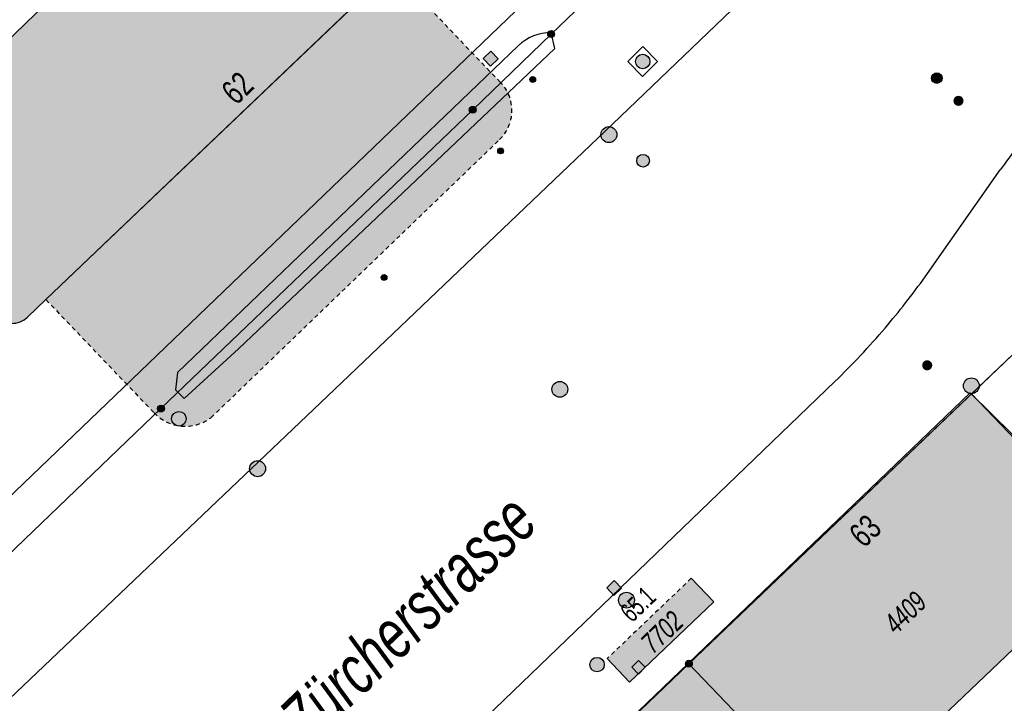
# Model space of a CAD drawing. Header units: metres. Extents: x 2695751 to 2696029, y 1260877 to 1261206.
# Tile 61 of 69: x 2695860 to 2695907, y 1261154 to 1261187. Entities that reach past the tile are written whole.
import ezdxf

# ---------------------------------------------------------------- set-up
doc = ezdxf.new("R2010")
doc.units = ezdxf.units.M
doc.linetypes.add('AUSGEZOGEN', pattern=[0])
doc.linetypes.add('VERDECKT2_S2', pattern=[0.36, 0.2, -0.16])
for name, color, linetype in [('AV_Flächen (EO)', 7, 'AUSGEZOGEN'), ('AV_Gebäudeflächen (BB)', 7, 'AUSGEZOGEN'), ('AV_Gebäudeflächen (EO)', 7, 'AUSGEZOGEN'), ('AV_Haus-Nr.', 7, 'AUSGEZOGEN'), ('AV_Linien (BB)', 7, 'AUSGEZOGEN'), ('AV_Linien (EO)', 7, 'AUSGEZOGEN'), ('AV_Strassennamen', 7, 'AUSGEZOGEN'), ('AV_Versicherung-Nr.', 7, 'AUSGEZOGEN'), ('Liegenschaftsgrenzen', 7, 'AUSGEZOGEN'), ('PFAV', 255, 'AUSGEZOGEN'), ('PFAW', 255, 'AUSGEZOGEN'), ('PFEW', 255, 'AUSGEZOGEN'), ('PFGA', 255, 'AUSGEZOGEN'), ('PFWA', 255, 'AUSGEZOGEN'), ('RAEW', 8, 'AUSGEZOGEN'), ('RP_Abstandslinie', 7, 'AUSGEZOGEN')]:
    doc.layers.add(name, color=color, linetype=linetype)
doc.styles.add('ARIAL', font='arial.ttf')

msp = doc.modelspace()

# ---------------------------------------------------------------- hatches: boundary and pattern name
at = {"layer": 'AV_Gebäudeflächen (BB)', "true_color": 0xd2d2d2, "transparency": 33554687}
for points in [[(2695829.558, 1261193.201), (2695842.146, 1261177.834), (2695845.702, 1261181.265), (2695846.298, 1261180.647), (2695845.392, 1261179.773), (2695848.97, 1261175.394), (2695850.618, 1261176.936), (2695850.625, 1261178.799), (2695848.123, 1261181.392), (2695848.389, 1261181.648), (2695847.285, 1261182.792), (2695858.9, 1261193.999), (2695862.362, 1261190.411), (2695860.241, 1261188.365), (2695861.257, 1261187.312), (2695852.643, 1261179), (2695858.891, 1261172.509), (2695858.93, 1261172.471), (2695858.97, 1261172.434), (2695859.012, 1261172.4), (2695859.056, 1261172.368), (2695859.102, 1261172.339), (2695859.149, 1261172.311), (2695859.197, 1261172.286), (2695859.246, 1261172.264), (2695859.297, 1261172.244), (2695859.348, 1261172.227), (2695859.401, 1261172.212), (2695859.454, 1261172.2), (2695859.507, 1261172.19), (2695859.561, 1261172.184), (2695859.615, 1261172.18), (2695859.67, 1261172.179), (2695859.724, 1261172.18), (2695859.778, 1261172.185), (2695859.832, 1261172.192), (2695859.885, 1261172.202), (2695859.938, 1261172.214), (2695859.99, 1261172.229), (2695860.042, 1261172.247), (2695860.092, 1261172.267), (2695860.141, 1261172.29), (2695860.189, 1261172.316), (2695860.236, 1261172.343), (2695860.281, 1261172.374), (2695860.325, 1261172.406), (2695860.367, 1261172.44), (2695860.407, 1261172.477), (2695861.275, 1261173.305), (2695877.691, 1261188.983), (2695880.801, 1261191.953), (2695869.622, 1261203.818), (2695867.258, 1261206.158), (2695834.718, 1261206.158), (2695825.75, 1261197.85)], [(2695891.76, 1261156.04), (2695898.74, 1261148.73), (2695912.161, 1261161.515), (2695905.167, 1261168.83)], [(2695898.74, 1261148.73), (2695891.76, 1261156.04), (2695878.371, 1261143.22), (2695878.576, 1261143.007), (2695875.837, 1261140.373), (2695882.233, 1261133.65), (2695873.316, 1261125.135), (2695876.905, 1261121.514), (2695881.16, 1261125.577), (2695882.281, 1261126.648), (2695884.785, 1261124.026), (2695890.427, 1261129.48), (2695889.224, 1261130.739), (2695895.665, 1261136.946), (2695891.276, 1261141.584)]]:
    msp.add_hatch(color=254, dxfattribs=at).paths.add_polyline_path(points)
at = {"layer": 'AV_Gebäudeflächen (EO)', "true_color": 0xebebeb, "transparency": 33554687}
for points in [[(2695869.101, 1261167.704), (2695882.783, 1261180.893), (2695882.851, 1261180.962), (2695882.916, 1261181.035), (2695882.977, 1261181.111), (2695883.034, 1261181.19), (2695883.087, 1261181.272), (2695883.136, 1261181.356), (2695883.181, 1261181.443), (2695883.221, 1261181.532), (2695883.256, 1261181.623), (2695883.287, 1261181.715), (2695883.313, 1261181.809), (2695883.334, 1261181.904), (2695883.35, 1261182), (2695883.361, 1261182.097), (2695883.368, 1261182.194), (2695883.369, 1261182.292), (2695883.366, 1261182.389), (2695883.357, 1261182.486), (2695883.344, 1261182.583), (2695883.325, 1261182.679), (2695883.302, 1261182.773), (2695883.274, 1261182.867), (2695883.242, 1261182.958), (2695883.204, 1261183.049), (2695883.162, 1261183.137), (2695883.116, 1261183.222), (2695883.066, 1261183.306), (2695883.011, 1261183.386), (2695882.952, 1261183.464), (2695882.889, 1261183.539), (2695882.823, 1261183.61), (2695877.691, 1261188.983), (2695861.275, 1261173.305), (2695866.406, 1261167.932), (2695866.473, 1261167.865), (2695866.544, 1261167.8), (2695866.617, 1261167.74), (2695866.694, 1261167.682), (2695866.772, 1261167.629), (2695866.854, 1261167.579), (2695866.937, 1261167.533), (2695867.023, 1261167.491), (2695867.11, 1261167.452), (2695867.199, 1261167.418), (2695867.29, 1261167.389), (2695867.382, 1261167.363), (2695867.475, 1261167.342), (2695867.568, 1261167.325), (2695867.663, 1261167.313), (2695867.758, 1261167.305), (2695867.853, 1261167.301), (2695867.949, 1261167.302), (2695868.044, 1261167.307), (2695868.139, 1261167.317), (2695868.233, 1261167.331), (2695868.326, 1261167.35), (2695868.419, 1261167.372), (2695868.51, 1261167.4), (2695868.6, 1261167.431), (2695868.689, 1261167.467), (2695868.775, 1261167.506), (2695868.86, 1261167.55), (2695868.943, 1261167.598), (2695869.023, 1261167.649)], [(2695888.953, 1261155.157), (2695892.945, 1261158.969), (2695891.875, 1261160.09), (2695887.882, 1261156.278)]]:
    msp.add_hatch(color=7, dxfattribs=at).paths.add_polyline_path(points)
at = {"layer": 'PFAV', "transparency": 33554687}
for points in [[(2695885.392, 1261185.9), (2695885.389, 1261185.933), (2695885.379, 1261185.964), (2695885.363, 1261185.993), (2695885.342, 1261186.018), (2695885.316, 1261186.038), (2695885.286, 1261186.052), (2695885.255, 1261186.061), (2695885.222, 1261186.062), (2695885.189, 1261186.057), (2695885.158, 1261186.046), (2695885.131, 1261186.029), (2695885.107, 1261186.006), (2695885.088, 1261185.979), (2695885.075, 1261185.949), (2695885.068, 1261185.916), (2695885.068, 1261185.884), (2695885.075, 1261185.851), (2695885.088, 1261185.821), (2695885.107, 1261185.794), (2695885.131, 1261185.771), (2695885.158, 1261185.754), (2695885.189, 1261185.743), (2695885.222, 1261185.738), (2695885.255, 1261185.739), (2695885.286, 1261185.748), (2695885.316, 1261185.762), (2695885.342, 1261185.782), (2695885.363, 1261185.807), (2695885.379, 1261185.836), (2695885.389, 1261185.867)], [(2695881.672, 1261182.31), (2695881.669, 1261182.343), (2695881.659, 1261182.374), (2695881.643, 1261182.403), (2695881.622, 1261182.428), (2695881.596, 1261182.448), (2695881.566, 1261182.462), (2695881.535, 1261182.471), (2695881.502, 1261182.472), (2695881.469, 1261182.467), (2695881.438, 1261182.456), (2695881.411, 1261182.439), (2695881.387, 1261182.416), (2695881.368, 1261182.389), (2695881.355, 1261182.359), (2695881.348, 1261182.326), (2695881.348, 1261182.294), (2695881.355, 1261182.261), (2695881.368, 1261182.231), (2695881.387, 1261182.204), (2695881.411, 1261182.181), (2695881.438, 1261182.164), (2695881.469, 1261182.153), (2695881.502, 1261182.148), (2695881.535, 1261182.149), (2695881.566, 1261182.158), (2695881.596, 1261182.172), (2695881.622, 1261182.192), (2695881.643, 1261182.217), (2695881.659, 1261182.246), (2695881.669, 1261182.277)], [(2695866.892, 1261168.14), (2695866.889, 1261168.173), (2695866.879, 1261168.204), (2695866.863, 1261168.233), (2695866.842, 1261168.258), (2695866.816, 1261168.278), (2695866.786, 1261168.292), (2695866.755, 1261168.301), (2695866.722, 1261168.302), (2695866.689, 1261168.297), (2695866.658, 1261168.286), (2695866.631, 1261168.269), (2695866.607, 1261168.246), (2695866.588, 1261168.219), (2695866.575, 1261168.189), (2695866.568, 1261168.156), (2695866.568, 1261168.124), (2695866.575, 1261168.091), (2695866.588, 1261168.061), (2695866.607, 1261168.034), (2695866.631, 1261168.011), (2695866.658, 1261167.994), (2695866.689, 1261167.983), (2695866.722, 1261167.978), (2695866.755, 1261167.979), (2695866.786, 1261167.988), (2695866.816, 1261168.002), (2695866.842, 1261168.022), (2695866.863, 1261168.047), (2695866.879, 1261168.076), (2695866.889, 1261168.107)], [(2695891.922, 1261156.04), (2695891.919, 1261156.073), (2695891.909, 1261156.104), (2695891.893, 1261156.133), (2695891.872, 1261156.158), (2695891.846, 1261156.178), (2695891.816, 1261156.192), (2695891.785, 1261156.201), (2695891.752, 1261156.202), (2695891.719, 1261156.197), (2695891.688, 1261156.186), (2695891.661, 1261156.169), (2695891.637, 1261156.146), (2695891.618, 1261156.119), (2695891.605, 1261156.089), (2695891.598, 1261156.056), (2695891.598, 1261156.024), (2695891.605, 1261155.991), (2695891.618, 1261155.961), (2695891.637, 1261155.934), (2695891.661, 1261155.911), (2695891.688, 1261155.894), (2695891.719, 1261155.883), (2695891.752, 1261155.878), (2695891.785, 1261155.879), (2695891.816, 1261155.888), (2695891.846, 1261155.902), (2695891.872, 1261155.922), (2695891.893, 1261155.947), (2695891.909, 1261155.976), (2695891.919, 1261156.007)]]:
    msp.add_hatch(color=7, dxfattribs=at).paths.add_polyline_path(points)
at = {"layer": 'PFAW', "transparency": 33554687}
for color, points in [(7, [(2695882.721, 1261184.728), (2695882.376, 1261185.089), (2695882.015, 1261184.744), (2695882.36, 1261184.383)]), (253, [(2695888.346, 1261181.13), (2695888.338, 1261181.206), (2695888.315, 1261181.279), (2695888.278, 1261181.346), (2695888.228, 1261181.405), (2695888.167, 1261181.452), (2695888.098, 1261181.485), (2695888.024, 1261181.505), (2695887.948, 1261181.508), (2695887.872, 1261181.497), (2695887.8, 1261181.47), (2695887.735, 1261181.43), (2695887.679, 1261181.377), (2695887.636, 1261181.314), (2695887.605, 1261181.243), (2695887.59, 1261181.168), (2695887.59, 1261181.092), (2695887.605, 1261181.017), (2695887.636, 1261180.946), (2695887.679, 1261180.883), (2695887.735, 1261180.83), (2695887.8, 1261180.79), (2695887.872, 1261180.763), (2695887.948, 1261180.752), (2695888.024, 1261180.755), (2695888.098, 1261180.775), (2695888.167, 1261180.808), (2695888.228, 1261180.855), (2695888.278, 1261180.914), (2695888.315, 1261180.981), (2695888.338, 1261181.054)]), (253, [(2695871.693, 1261165.288), (2695871.685, 1261165.364), (2695871.662, 1261165.437), (2695871.625, 1261165.504), (2695871.575, 1261165.563), (2695871.514, 1261165.61), (2695871.445, 1261165.643), (2695871.371, 1261165.663), (2695871.295, 1261165.666), (2695871.219, 1261165.655), (2695871.147, 1261165.628), (2695871.082, 1261165.588), (2695871.026, 1261165.535), (2695870.983, 1261165.472), (2695870.952, 1261165.401), (2695870.937, 1261165.326), (2695870.937, 1261165.25), (2695870.952, 1261165.175), (2695870.983, 1261165.104), (2695871.026, 1261165.041), (2695871.082, 1261164.988), (2695871.147, 1261164.948), (2695871.219, 1261164.921), (2695871.295, 1261164.91), (2695871.371, 1261164.913), (2695871.445, 1261164.933), (2695871.514, 1261164.966), (2695871.575, 1261165.013), (2695871.625, 1261165.072), (2695871.662, 1261165.139), (2695871.685, 1261165.212)]), (7, [(2695887.865, 1261159.641), (2695888.21, 1261159.28), (2695888.571, 1261159.625), (2695888.226, 1261159.986)]), (7, [(2695889.075, 1261159.31), (2695889.017, 1261159.359), (2695888.951, 1261159.396), (2695888.879, 1261159.419), (2695888.803, 1261159.427), (2695888.728, 1261159.42), (2695888.655, 1261159.397), (2695888.589, 1261159.36), (2695888.531, 1261159.311), (2695888.485, 1261159.251), (2695888.451, 1261159.183), (2695888.432, 1261159.11), (2695888.428, 1261159.034), (2695888.439, 1261158.959), (2695888.466, 1261158.888), (2695888.506, 1261158.823), (2695888.558, 1261158.768), (2695888.62, 1261158.725), (2695888.69, 1261158.694), (2695888.764, 1261158.679), (2695888.84, 1261158.679), (2695888.914, 1261158.694), (2695888.984, 1261158.724), (2695889.046, 1261158.767), (2695889.099, 1261158.822), (2695889.139, 1261158.886), (2695889.165, 1261158.957), (2695889.177, 1261159.032), (2695889.173, 1261159.108), (2695889.155, 1261159.182), (2695889.121, 1261159.25)])]:
    msp.add_hatch(color=color, dxfattribs=at).paths.add_polyline_path(points)
at = {"layer": 'PFAW', "lineweight": 25, "transparency": 33554687}
msp.add_hatch(color=7, dxfattribs=at).paths.add_polyline_path([(2695889.815, 1261184.355), (2695889.859, 1261184.408), (2695889.891, 1261184.47), (2695889.911, 1261184.536), (2695889.917, 1261184.606), (2695889.908, 1261184.675), (2695889.886, 1261184.741), (2695889.851, 1261184.801), (2695889.805, 1261184.853), (2695889.749, 1261184.894), (2695889.686, 1261184.924), (2695889.618, 1261184.94), (2695889.549, 1261184.942), (2695889.48, 1261184.93), (2695889.416, 1261184.905), (2695889.357, 1261184.867), (2695889.308, 1261184.818), (2695889.269, 1261184.76), (2695889.243, 1261184.695), (2695889.23, 1261184.627), (2695889.232, 1261184.558), (2695889.247, 1261184.49), (2695889.276, 1261184.426), (2695889.317, 1261184.37), (2695889.368, 1261184.323), (2695889.428, 1261184.287), (2695889.493, 1261184.265), (2695889.562, 1261184.255), (2695889.632, 1261184.26), (2695889.699, 1261184.279), (2695889.761, 1261184.311)])
at = {"layer": 'PFEW', "transparency": 33554687}
h = msp.add_hatch(color=7, dxfattribs=at)
h.paths.add_polyline_path([(2695889.286, 1261179.895), (2695889.288, 1261179.865), (2695889.292, 1261179.835), (2695889.3, 1261179.805), (2695889.31, 1261179.777), (2695889.324, 1261179.75), (2695889.34, 1261179.724), (2695889.359, 1261179.7), (2695889.379, 1261179.678), (2695889.403, 1261179.658), (2695889.427, 1261179.641), (2695889.454, 1261179.626), (2695889.482, 1261179.614), (2695889.511, 1261179.605), (2695889.541, 1261179.599), (2695889.571, 1261179.595), (2695889.601, 1261179.595), (2695889.632, 1261179.599), (2695889.661, 1261179.605), (2695889.69, 1261179.614), (2695889.718, 1261179.626), (2695889.745, 1261179.641), (2695889.77, 1261179.658), (2695889.793, 1261179.678), (2695889.814, 1261179.7), (2695889.832, 1261179.724), (2695889.848, 1261179.75), (2695889.862, 1261179.777), (2695889.872, 1261179.805), (2695889.88, 1261179.835), (2695889.885, 1261179.865), (2695889.886, 1261179.895), (2695889.885, 1261179.925), (2695889.88, 1261179.955), (2695889.872, 1261179.985), (2695889.862, 1261180.013), (2695889.848, 1261180.041), (2695889.832, 1261180.066), (2695889.814, 1261180.091), (2695889.793, 1261180.113), (2695889.77, 1261180.132), (2695889.745, 1261180.15), (2695889.718, 1261180.164), (2695889.69, 1261180.176), (2695889.661, 1261180.186), (2695889.632, 1261180.192), (2695889.601, 1261180.195), (2695889.571, 1261180.195), (2695889.541, 1261180.192), (2695889.511, 1261180.186), (2695889.482, 1261180.176), (2695889.454, 1261180.164), (2695889.427, 1261180.15), (2695889.403, 1261180.132), (2695889.379, 1261180.113), (2695889.359, 1261180.091), (2695889.34, 1261180.066), (2695889.324, 1261180.041), (2695889.31, 1261180.013), (2695889.3, 1261179.985), (2695889.292, 1261179.955), (2695889.288, 1261179.925)])
h.paths.add_polyline_path([(2695889.592, 1261179.896), (2695889.592, 1261179.895), (2695889.592, 1261179.894), (2695889.592, 1261179.894), (2695889.592, 1261179.893), (2695889.592, 1261179.893), (2695889.591, 1261179.892), (2695889.591, 1261179.892), (2695889.591, 1261179.891), (2695889.59, 1261179.891), (2695889.59, 1261179.89), (2695889.589, 1261179.89), (2695889.589, 1261179.89), (2695889.588, 1261179.889), (2695889.588, 1261179.889), (2695889.587, 1261179.889), (2695889.586, 1261179.889), (2695889.586, 1261179.889), (2695889.585, 1261179.889), (2695889.585, 1261179.889), (2695889.584, 1261179.889), (2695889.584, 1261179.89), (2695889.583, 1261179.89), (2695889.583, 1261179.89), (2695889.582, 1261179.891), (2695889.582, 1261179.891), (2695889.581, 1261179.892), (2695889.581, 1261179.892), (2695889.581, 1261179.893), (2695889.58, 1261179.893), (2695889.58, 1261179.894), (2695889.58, 1261179.894), (2695889.58, 1261179.895), (2695889.58, 1261179.896), (2695889.58, 1261179.896), (2695889.58, 1261179.897), (2695889.581, 1261179.897), (2695889.581, 1261179.898), (2695889.581, 1261179.899), (2695889.582, 1261179.899), (2695889.582, 1261179.899), (2695889.583, 1261179.9), (2695889.583, 1261179.9), (2695889.584, 1261179.9), (2695889.584, 1261179.901), (2695889.585, 1261179.901), (2695889.585, 1261179.901), (2695889.586, 1261179.901), (2695889.586, 1261179.901), (2695889.587, 1261179.901), (2695889.588, 1261179.901), (2695889.588, 1261179.901), (2695889.589, 1261179.9), (2695889.589, 1261179.9), (2695889.59, 1261179.9), (2695889.59, 1261179.899), (2695889.591, 1261179.899), (2695889.591, 1261179.899), (2695889.591, 1261179.898), (2695889.592, 1261179.897), (2695889.592, 1261179.897), (2695889.592, 1261179.896)], flags=16)
for points in [[(2695886.018, 1261169.052), (2695886.01, 1261169.127), (2695885.988, 1261169.2), (2695885.951, 1261169.266), (2695885.901, 1261169.324), (2695885.841, 1261169.37), (2695885.773, 1261169.404), (2695885.7, 1261169.423), (2695885.624, 1261169.427), (2695885.549, 1261169.415), (2695885.478, 1261169.389), (2695885.413, 1261169.349), (2695885.358, 1261169.296), (2695885.315, 1261169.234), (2695885.285, 1261169.164), (2695885.27, 1261169.09), (2695885.27, 1261169.014), (2695885.285, 1261168.94), (2695885.315, 1261168.87), (2695885.358, 1261168.808), (2695885.413, 1261168.755), (2695885.478, 1261168.715), (2695885.549, 1261168.689), (2695885.624, 1261168.677), (2695885.7, 1261168.681), (2695885.773, 1261168.7), (2695885.841, 1261168.734), (2695885.901, 1261168.78), (2695885.951, 1261168.838), (2695885.988, 1261168.904), (2695886.01, 1261168.977)], [(2695867.236, 1261167.656), (2695867.238, 1261167.621), (2695867.244, 1261167.586), (2695867.252, 1261167.553), (2695867.264, 1261167.52), (2695867.28, 1261167.489), (2695867.298, 1261167.459), (2695867.319, 1261167.432), (2695867.343, 1261167.407), (2695867.37, 1261167.384), (2695867.398, 1261167.364), (2695867.429, 1261167.347), (2695867.461, 1261167.333), (2695867.494, 1261167.323), (2695867.528, 1261167.316), (2695867.563, 1261167.312), (2695867.598, 1261167.312), (2695867.632, 1261167.316), (2695867.666, 1261167.323), (2695867.7, 1261167.333), (2695867.732, 1261167.347), (2695867.762, 1261167.364), (2695867.791, 1261167.384), (2695867.817, 1261167.407), (2695867.841, 1261167.432), (2695867.862, 1261167.459), (2695867.881, 1261167.489), (2695867.896, 1261167.52), (2695867.908, 1261167.553), (2695867.917, 1261167.586), (2695867.922, 1261167.621), (2695867.924, 1261167.656), (2695867.922, 1261167.69), (2695867.917, 1261167.725), (2695867.908, 1261167.759), (2695867.896, 1261167.791), (2695867.881, 1261167.823), (2695867.862, 1261167.852), (2695867.841, 1261167.88), (2695867.817, 1261167.905), (2695867.791, 1261167.928), (2695867.762, 1261167.947), (2695867.732, 1261167.964), (2695867.7, 1261167.978), (2695867.666, 1261167.988), (2695867.632, 1261167.995), (2695867.598, 1261167.999), (2695867.563, 1261167.999), (2695867.528, 1261167.995), (2695867.494, 1261167.988), (2695867.461, 1261167.978), (2695867.429, 1261167.964), (2695867.398, 1261167.947), (2695867.37, 1261167.928), (2695867.343, 1261167.905), (2695867.319, 1261167.88), (2695867.298, 1261167.852), (2695867.28, 1261167.823), (2695867.264, 1261167.791), (2695867.252, 1261167.759), (2695867.244, 1261167.725), (2695867.238, 1261167.69)], [(2695887.062, 1261155.996), (2695887.064, 1261155.961), (2695887.07, 1261155.926), (2695887.078, 1261155.893), (2695887.09, 1261155.86), (2695887.106, 1261155.829), (2695887.124, 1261155.799), (2695887.145, 1261155.772), (2695887.169, 1261155.747), (2695887.196, 1261155.724), (2695887.224, 1261155.704), (2695887.255, 1261155.687), (2695887.287, 1261155.673), (2695887.32, 1261155.663), (2695887.354, 1261155.656), (2695887.389, 1261155.652), (2695887.424, 1261155.652), (2695887.458, 1261155.656), (2695887.492, 1261155.663), (2695887.526, 1261155.673), (2695887.558, 1261155.687), (2695887.588, 1261155.704), (2695887.617, 1261155.724), (2695887.643, 1261155.747), (2695887.667, 1261155.772), (2695887.688, 1261155.799), (2695887.707, 1261155.829), (2695887.722, 1261155.86), (2695887.734, 1261155.893), (2695887.743, 1261155.926), (2695887.748, 1261155.961), (2695887.75, 1261155.996), (2695887.748, 1261156.03), (2695887.743, 1261156.065), (2695887.734, 1261156.099), (2695887.722, 1261156.131), (2695887.707, 1261156.163), (2695887.688, 1261156.192), (2695887.667, 1261156.22), (2695887.643, 1261156.245), (2695887.617, 1261156.268), (2695887.588, 1261156.287), (2695887.558, 1261156.304), (2695887.526, 1261156.318), (2695887.492, 1261156.328), (2695887.458, 1261156.335), (2695887.424, 1261156.339), (2695887.389, 1261156.339), (2695887.354, 1261156.335), (2695887.32, 1261156.328), (2695887.287, 1261156.318), (2695887.255, 1261156.304), (2695887.224, 1261156.287), (2695887.196, 1261156.268), (2695887.169, 1261156.245), (2695887.145, 1261156.22), (2695887.124, 1261156.192), (2695887.106, 1261156.163), (2695887.09, 1261156.131), (2695887.078, 1261156.099), (2695887.07, 1261156.065), (2695887.064, 1261156.03)], [(2695889.692, 1261155.868), (2695889.375, 1261156.187), (2695889.055, 1261155.869), (2695889.373, 1261155.55)]]:
    msp.add_hatch(color=7, dxfattribs=at).paths.add_polyline_path(points)
at = {"layer": 'PFGA', "transparency": 33554687}
msp.add_hatch(color=7, dxfattribs=at).paths.add_polyline_path([(2695903.336, 1261183.64), (2695903.374, 1261183.608), (2695903.418, 1261183.583), (2695903.467, 1261183.568), (2695903.517, 1261183.563), (2695903.567, 1261183.569), (2695903.616, 1261183.584), (2695903.66, 1261183.609), (2695903.698, 1261183.642), (2695903.729, 1261183.682), (2695903.751, 1261183.727), (2695903.764, 1261183.776), (2695903.766, 1261183.827), (2695903.758, 1261183.877), (2695903.74, 1261183.924), (2695903.714, 1261183.967), (2695903.679, 1261184.003), (2695903.637, 1261184.032), (2695903.59, 1261184.052), (2695903.541, 1261184.062), (2695903.49, 1261184.062), (2695903.441, 1261184.052), (2695903.394, 1261184.031), (2695903.353, 1261184.002), (2695903.318, 1261183.966), (2695903.292, 1261183.923), (2695903.274, 1261183.875), (2695903.267, 1261183.825), (2695903.269, 1261183.775), (2695903.282, 1261183.726), (2695903.305, 1261183.68)])
at = {"layer": 'PFWA', "transparency": 33554687}
for points in [[(2695904.378, 1261182.905), (2695904.361, 1261182.888), (2695904.347, 1261182.868), (2695904.334, 1261182.848), (2695904.324, 1261182.826), (2695904.316, 1261182.804), (2695904.31, 1261182.78), (2695904.306, 1261182.756), (2695904.305, 1261182.732), (2695904.307, 1261182.708), (2695904.31, 1261182.684), (2695904.317, 1261182.661), (2695904.325, 1261182.639), (2695904.336, 1261182.617), (2695904.349, 1261182.597), (2695904.364, 1261182.578), (2695904.38, 1261182.56), (2695904.399, 1261182.545), (2695904.419, 1261182.531), (2695904.44, 1261182.52), (2695904.462, 1261182.51), (2695904.485, 1261182.503), (2695904.509, 1261182.499), (2695904.533, 1261182.496), (2695904.557, 1261182.497), (2695904.581, 1261182.499), (2695904.604, 1261182.504), (2695904.627, 1261182.512), (2695904.649, 1261182.521), (2695904.67, 1261182.533), (2695904.69, 1261182.547), (2695904.708, 1261182.563), (2695904.725, 1261182.58), (2695904.739, 1261182.6), (2695904.752, 1261182.62), (2695904.762, 1261182.642), (2695904.77, 1261182.664), (2695904.776, 1261182.688), (2695904.78, 1261182.712), (2695904.781, 1261182.736), (2695904.779, 1261182.76), (2695904.776, 1261182.784), (2695904.769, 1261182.807), (2695904.761, 1261182.829), (2695904.75, 1261182.851), (2695904.737, 1261182.871), (2695904.722, 1261182.89), (2695904.706, 1261182.908), (2695904.687, 1261182.923), (2695904.667, 1261182.937), (2695904.646, 1261182.948), (2695904.624, 1261182.958), (2695904.601, 1261182.965), (2695904.577, 1261182.969), (2695904.553, 1261182.972), (2695904.529, 1261182.971), (2695904.505, 1261182.969), (2695904.482, 1261182.964), (2695904.459, 1261182.956), (2695904.437, 1261182.947), (2695904.416, 1261182.935), (2695904.396, 1261182.921)], [(2695902.894, 1261170.364), (2695902.878, 1261170.346), (2695902.863, 1261170.327), (2695902.851, 1261170.306), (2695902.84, 1261170.285), (2695902.832, 1261170.262), (2695902.826, 1261170.239), (2695902.822, 1261170.215), (2695902.821, 1261170.191), (2695902.823, 1261170.167), (2695902.826, 1261170.143), (2695902.832, 1261170.12), (2695902.841, 1261170.097), (2695902.852, 1261170.076), (2695902.864, 1261170.055), (2695902.879, 1261170.036), (2695902.896, 1261170.019), (2695902.914, 1261170.003), (2695902.934, 1261169.99), (2695902.955, 1261169.978), (2695902.977, 1261169.969), (2695903, 1261169.962), (2695903.024, 1261169.957), (2695903.048, 1261169.954), (2695903.072, 1261169.955), (2695903.096, 1261169.957), (2695903.12, 1261169.962), (2695903.143, 1261169.969), (2695903.165, 1261169.979), (2695903.186, 1261169.991), (2695903.205, 1261170.005), (2695903.224, 1261170.02), (2695903.24, 1261170.038), (2695903.255, 1261170.057), (2695903.267, 1261170.078), (2695903.278, 1261170.099), (2695903.286, 1261170.122), (2695903.292, 1261170.145), (2695903.296, 1261170.169), (2695903.297, 1261170.193), (2695903.295, 1261170.217), (2695903.292, 1261170.241), (2695903.286, 1261170.264), (2695903.277, 1261170.287), (2695903.266, 1261170.308), (2695903.254, 1261170.329), (2695903.239, 1261170.348), (2695903.222, 1261170.365), (2695903.204, 1261170.381), (2695903.184, 1261170.394), (2695903.163, 1261170.406), (2695903.141, 1261170.415), (2695903.118, 1261170.422), (2695903.094, 1261170.427), (2695903.07, 1261170.43), (2695903.046, 1261170.429), (2695903.022, 1261170.427), (2695902.998, 1261170.422), (2695902.975, 1261170.415), (2695902.953, 1261170.405), (2695902.932, 1261170.393), (2695902.913, 1261170.379)], [(2695905.412, 1261168.949), (2695905.461, 1261169.007), (2695905.497, 1261169.074), (2695905.52, 1261169.146), (2695905.527, 1261169.222), (2695905.519, 1261169.297), (2695905.496, 1261169.369), (2695905.459, 1261169.436), (2695905.409, 1261169.493), (2695905.349, 1261169.539), (2695905.281, 1261169.572), (2695905.207, 1261169.591), (2695905.131, 1261169.594), (2695905.056, 1261169.583), (2695904.985, 1261169.556), (2695904.921, 1261169.516), (2695904.866, 1261169.463), (2695904.823, 1261169.401), (2695904.794, 1261169.331), (2695904.779, 1261169.256), (2695904.779, 1261169.18), (2695904.795, 1261169.106), (2695904.825, 1261169.037), (2695904.869, 1261168.975), (2695904.924, 1261168.922), (2695904.988, 1261168.883), (2695905.06, 1261168.857), (2695905.135, 1261168.845), (2695905.21, 1261168.85), (2695905.284, 1261168.869), (2695905.352, 1261168.903)]]:
    msp.add_hatch(color=7, dxfattribs=at).paths.add_polyline_path(points)
at = {"layer": 'RAEW', "transparency": 33554687}
for points in [[(2695884.221, 1261183.751), (2695884.221, 1261183.737), (2695884.223, 1261183.723), (2695884.227, 1261183.71), (2695884.232, 1261183.697), (2695884.238, 1261183.684), (2695884.245, 1261183.672), (2695884.254, 1261183.661), (2695884.263, 1261183.651), (2695884.274, 1261183.642), (2695884.285, 1261183.634), (2695884.297, 1261183.628), (2695884.31, 1261183.622), (2695884.324, 1261183.618), (2695884.337, 1261183.615), (2695884.351, 1261183.614), (2695884.365, 1261183.614), (2695884.379, 1261183.615), (2695884.392, 1261183.618), (2695884.406, 1261183.622), (2695884.419, 1261183.628), (2695884.431, 1261183.634), (2695884.442, 1261183.642), (2695884.453, 1261183.651), (2695884.462, 1261183.661), (2695884.471, 1261183.672), (2695884.478, 1261183.684), (2695884.484, 1261183.697), (2695884.489, 1261183.71), (2695884.493, 1261183.723), (2695884.495, 1261183.737), (2695884.495, 1261183.751), (2695884.495, 1261183.765), (2695884.493, 1261183.779), (2695884.489, 1261183.792), (2695884.484, 1261183.805), (2695884.478, 1261183.818), (2695884.471, 1261183.83), (2695884.462, 1261183.841), (2695884.453, 1261183.851), (2695884.442, 1261183.86), (2695884.431, 1261183.868), (2695884.419, 1261183.874), (2695884.406, 1261183.88), (2695884.392, 1261183.884), (2695884.379, 1261183.887), (2695884.365, 1261183.888), (2695884.351, 1261183.888), (2695884.337, 1261183.887), (2695884.324, 1261183.884), (2695884.31, 1261183.88), (2695884.297, 1261183.874), (2695884.285, 1261183.868), (2695884.274, 1261183.86), (2695884.263, 1261183.851), (2695884.254, 1261183.841), (2695884.245, 1261183.83), (2695884.238, 1261183.818), (2695884.232, 1261183.805), (2695884.227, 1261183.792), (2695884.223, 1261183.779), (2695884.221, 1261183.765)], [(2695882.696, 1261180.355), (2695882.696, 1261180.341), (2695882.698, 1261180.327), (2695882.702, 1261180.314), (2695882.707, 1261180.301), (2695882.713, 1261180.288), (2695882.72, 1261180.276), (2695882.729, 1261180.265), (2695882.738, 1261180.255), (2695882.749, 1261180.246), (2695882.76, 1261180.238), (2695882.772, 1261180.232), (2695882.785, 1261180.226), (2695882.799, 1261180.222), (2695882.812, 1261180.219), (2695882.826, 1261180.218), (2695882.84, 1261180.218), (2695882.854, 1261180.219), (2695882.867, 1261180.222), (2695882.881, 1261180.226), (2695882.894, 1261180.232), (2695882.906, 1261180.238), (2695882.917, 1261180.246), (2695882.928, 1261180.255), (2695882.937, 1261180.265), (2695882.946, 1261180.276), (2695882.953, 1261180.288), (2695882.959, 1261180.301), (2695882.964, 1261180.314), (2695882.968, 1261180.327), (2695882.97, 1261180.341), (2695882.97, 1261180.355), (2695882.97, 1261180.369), (2695882.968, 1261180.383), (2695882.964, 1261180.396), (2695882.959, 1261180.409), (2695882.953, 1261180.422), (2695882.946, 1261180.434), (2695882.937, 1261180.445), (2695882.928, 1261180.455), (2695882.917, 1261180.464), (2695882.906, 1261180.472), (2695882.894, 1261180.478), (2695882.881, 1261180.484), (2695882.867, 1261180.488), (2695882.854, 1261180.491), (2695882.84, 1261180.492), (2695882.826, 1261180.492), (2695882.812, 1261180.491), (2695882.799, 1261180.488), (2695882.785, 1261180.484), (2695882.772, 1261180.478), (2695882.76, 1261180.472), (2695882.749, 1261180.464), (2695882.738, 1261180.455), (2695882.729, 1261180.445), (2695882.72, 1261180.434), (2695882.713, 1261180.422), (2695882.707, 1261180.409), (2695882.702, 1261180.396), (2695882.698, 1261180.383), (2695882.696, 1261180.369)], [(2695877.171, 1261174.36), (2695877.171, 1261174.346), (2695877.173, 1261174.332), (2695877.177, 1261174.319), (2695877.182, 1261174.306), (2695877.188, 1261174.293), (2695877.195, 1261174.281), (2695877.204, 1261174.27), (2695877.213, 1261174.26), (2695877.224, 1261174.251), (2695877.235, 1261174.243), (2695877.247, 1261174.237), (2695877.26, 1261174.231), (2695877.274, 1261174.227), (2695877.287, 1261174.224), (2695877.301, 1261174.223), (2695877.315, 1261174.223), (2695877.329, 1261174.224), (2695877.342, 1261174.227), (2695877.356, 1261174.231), (2695877.369, 1261174.237), (2695877.381, 1261174.243), (2695877.392, 1261174.251), (2695877.403, 1261174.26), (2695877.412, 1261174.27), (2695877.421, 1261174.281), (2695877.428, 1261174.293), (2695877.434, 1261174.306), (2695877.439, 1261174.319), (2695877.443, 1261174.332), (2695877.445, 1261174.346), (2695877.445, 1261174.36), (2695877.445, 1261174.374), (2695877.443, 1261174.388), (2695877.439, 1261174.401), (2695877.434, 1261174.414), (2695877.428, 1261174.427), (2695877.421, 1261174.439), (2695877.412, 1261174.45), (2695877.403, 1261174.46), (2695877.392, 1261174.469), (2695877.381, 1261174.477), (2695877.369, 1261174.483), (2695877.356, 1261174.489), (2695877.342, 1261174.493), (2695877.329, 1261174.496), (2695877.315, 1261174.497), (2695877.301, 1261174.497), (2695877.287, 1261174.496), (2695877.274, 1261174.493), (2695877.26, 1261174.489), (2695877.247, 1261174.483), (2695877.235, 1261174.477), (2695877.224, 1261174.469), (2695877.213, 1261174.46), (2695877.204, 1261174.45), (2695877.195, 1261174.439), (2695877.188, 1261174.427), (2695877.182, 1261174.414), (2695877.177, 1261174.401), (2695877.173, 1261174.388), (2695877.171, 1261174.374)], [(2695889.692, 1261155.868), (2695889.375, 1261156.187), (2695889.055, 1261155.869), (2695889.373, 1261155.55)]]:
    msp.add_hatch(color=1, dxfattribs=at).paths.add_polyline_path(points)

# ---------------------------------------------------------------- linework, layer by layer
at = {"layer": 'AV_Flächen (EO)', "color": 7, "linetype": 'AUSGEZOGEN', "transparency": 33554687}
for p, q in [((2695877.691, 1261188.983), (2695861.275, 1261173.305)), ((2695887.882, 1261156.278), (2695888.953, 1261155.157))]:
    msp.add_line(p, q, dxfattribs=at)
at = {"layer": 'AV_Flächen (EO)', "color": 7, "linetype": 'VERDECKT2_S2', "transparency": 33554687}
for p, q in [((2695882.823, 1261183.61), (2695877.691, 1261188.983)), ((2695869.101, 1261167.704), (2695882.783, 1261180.893)), ((2695861.275, 1261173.305), (2695866.406, 1261167.932)), ((2695891.875, 1261160.09), (2695887.882, 1261156.278))]:
    msp.add_line(p, q, dxfattribs=at)
at = {"layer": 'AV_Flächen (EO)', "color": 7, "linetype": 'AUSGEZOGEN', "transparency": 33554687}
msp.add_lwpolyline([(2695888.953, 1261155.157), (2695892.945, 1261158.969), (2695891.875, 1261160.09)], dxfattribs=at)
at = {"layer": 'AV_Flächen (EO)', "color": 7, "linetype": 'VERDECKT2_S2', "transparency": 33554687}
for centre, radius, start, end in [((2695881.456, 1261182.271), 1.914, 313.9196, 44.3935), ((2695867.883, 1261169.343), 2.043, 223.7071, 306.6214)]:
    msp.add_arc(centre, radius, start, end, dxfattribs=at)
at = {"layer": 'AV_Linien (BB)', "color": 7, "linetype": 'AUSGEZOGEN', "transparency": 33554687}
for p, q in [((2695902.964, 1261174.388), (2695906.523, 1261179.463)), ((2695905.167, 1261168.83), (2695908.38, 1261171.91)), ((2695876.352, 1261147.921), (2695898.678, 1261169.42)), ((2695891.76, 1261156.04), (2695905.167, 1261168.83)), ((2695878.371, 1261143.22), (2695891.76, 1261156.04)), ((2695891.76, 1261156.04), (2695898.74, 1261148.73))]:
    msp.add_line(p, q, dxfattribs=at)
for points in [[(2695867.258, 1261206.158), (2695869.622, 1261203.818), (2695880.801, 1261191.953), (2695877.691, 1261188.983), (2695861.275, 1261173.305), (2695860.407, 1261172.477)], [(2695888.137, 1261181.627), (2695906.594, 1261199.334), (2695913.711, 1261206.158)], [(2695858.891, 1261172.509), (2695852.643, 1261179), (2695861.257, 1261187.312), (2695860.241, 1261188.365), (2695862.362, 1261190.411), (2695858.9, 1261193.999), (2695847.285, 1261182.792), (2695848.389, 1261181.648), (2695848.123, 1261181.392), (2695850.625, 1261178.799), (2695850.618, 1261176.936), (2695848.97, 1261175.394), (2695845.392, 1261179.773), (2695846.298, 1261180.647), (2695845.702, 1261181.265), (2695842.146, 1261177.834)], [(2695855.619, 1261156.157), (2695858.03, 1261158.46), (2695857.41, 1261159.21), (2695866.73, 1261168.14), (2695881.51, 1261182.31), (2695885.23, 1261185.9), (2695889.78, 1261190.27)], [(2695845.435, 1261140.956), (2695874.957, 1261169.05), (2695888.137, 1261181.627)], [(2695905.167, 1261168.83), (2695912.161, 1261161.515), (2695898.74, 1261148.73)]]:
    msp.add_lwpolyline(points, dxfattribs=at)
for centre, radius, start, end in [((2695941.839, 1261154.056), 43.506, 140.6986, 144.2674), ((2695872.786, 1261196.069), 37.159, 319.5477, 324.3048), ((2695859.665, 1261173.251), 1.072, 223.7891, 313.7925), ((2695872.933, 1261195.973), 36.985, 314.1153, 319.5139)]:
    msp.add_arc(centre, radius, start, end, dxfattribs=at)
at = {"layer": 'AV_Linien (EO)', "color": 7, "linetype": 'AUSGEZOGEN', "transparency": 33554687}
msp.add_line((2695883.665, 1261185.346), (2695867.514, 1261169.852), dxfattribs=at)
msp.add_lwpolyline([(2695867.514, 1261169.852), (2695867.426, 1261169.028), (2695867.827, 1261168.61), (2695870.406, 1261170.976), (2695885.411, 1261185.223), (2695885.239, 1261185.97)], dxfattribs=at)
msp.add_arc((2695885.219, 1261183.724), 2.246, 89.4845, 133.7664, dxfattribs=at)
at = {"layer": 'Liegenschaftsgrenzen', "color": 7, "linetype": 'AUSGEZOGEN', "transparency": 33554687}
for q in [(2695908.38, 1261171.91), (2695870.474, 1261135.659)]:
    msp.add_line((2695891.76, 1261156.04), q, dxfattribs=at)
for points in [[(2695857.41, 1261159.21), (2695866.73, 1261168.14), (2695881.51, 1261182.31), (2695885.23, 1261185.9), (2695889.78, 1261190.27)], [(2695905.32, 1261141.8), (2695898.74, 1261148.73), (2695891.76, 1261156.04)]]:
    msp.add_lwpolyline(points, dxfattribs=at)
at = {"layer": 'PFAV', "color": 7, "transparency": 33554687}
for centre in [(2695885.23, 1261185.9), (2695881.51, 1261182.31), (2695866.73, 1261168.14), (2695891.76, 1261156.04)]:
    msp.add_circle(centre, 0.162, dxfattribs=at)
at = {"layer": 'PFAW', "color": 31, "lineweight": 25, "transparency": 33554687}
for p, q in [((2695888.866, 1261184.603), (2695889.577, 1261185.306)), ((2695889.569, 1261183.892), (2695888.866, 1261184.603)), ((2695890.28, 1261184.595), (2695889.569, 1261183.892))]:
    msp.add_line(p, q, dxfattribs=at)
at = {"layer": 'PFAW', "lineweight": 25, "transparency": 33554687}
msp.add_line((2695889.577, 1261185.306), (2695890.28, 1261184.595), dxfattribs=at)
at = {"layer": 'PFAW', "transparency": 33554687}
for points in [[(2695882.721, 1261184.728), (2695882.36, 1261184.383), (2695882.015, 1261184.744), (2695882.376, 1261185.089), (2695882.721, 1261184.728)], [(2695887.865, 1261159.641), (2695888.226, 1261159.986), (2695888.571, 1261159.625), (2695888.21, 1261159.28), (2695887.865, 1261159.641)]]:
    msp.add_lwpolyline(points, close=True, dxfattribs=at)
at = {"layer": 'PFAW', "lineweight": 25, "transparency": 33554687}
msp.add_circle((2695889.573, 1261184.599), 0.344, dxfattribs=at)
at = {"layer": 'PFAW', "transparency": 33554687}
for centre, radius in [((2695887.967, 1261181.13), 0.379), ((2695871.314, 1261165.288), 0.379), ((2695888.803, 1261159.052), 0.375)]:
    msp.add_circle(centre, radius, dxfattribs=at)
at = {"layer": 'PFEW', "transparency": 33554687}
for p, q in [((2695889.055, 1261155.869), (2695889.375, 1261156.187)), ((2695889.375, 1261156.187), (2695889.692, 1261155.868)), ((2695889.373, 1261155.55), (2695889.055, 1261155.869)), ((2695889.692, 1261155.868), (2695889.373, 1261155.55))]:
    msp.add_line(p, q, dxfattribs=at)
for centre, radius in [((2695889.586, 1261179.895), 0.3), ((2695885.643, 1261169.052), 0.375), ((2695867.58, 1261167.656), 0.344), ((2695887.406, 1261155.996), 0.344)]:
    msp.add_circle(centre, radius, dxfattribs=at)
at = {"layer": 'PFGA', "transparency": 33554687}
msp.add_circle((2695903.516, 1261183.813), 0.25, dxfattribs=at)
at = {"layer": 'PFWA', "transparency": 33554687}
msp.add_circle((2695905.152, 1261169.22), 0.375, dxfattribs=at)
at = {"layer": 'RAEW', "color": 1, "transparency": 33554687}
for centre in [(2695884.358, 1261183.751), (2695882.833, 1261180.355), (2695877.308, 1261174.36)]:
    msp.add_circle(centre, 0.137, dxfattribs=at)
at = {"layer": 'RP_Abstandslinie', "color": 7, "linetype": 'AUSGEZOGEN', "transparency": 33554687}
for points in [[(2695752.611, 1261061.634), (2695779.91, 1261087.75), (2695816.03, 1261122.32), (2695859.01, 1261163.45), (2695885.13, 1261188.53)], [(2695905.1, 1261168.89), (2695878.37, 1261143.22), (2695870.553, 1261135.741)], [(2696023.31, 1261052.48), (2695984.53, 1261090.67), (2695946.06, 1261128.56), (2695905.1, 1261168.89)]]:
    msp.add_lwpolyline(points, dxfattribs=at)

# ---------------------------------------------------------------- texts
at = {"layer": 'AV_Haus-Nr.', "color": 7, "transparency": 33554687, "style": 'ARIAL'}
for s, insert, char_height, width, attachment_point, rotation in [('\\W0.70;62', (2695870.765, 1261182.912), 1.1621, 1.68109, 8, 43.6815), ('\\W0.70;63', (2695899.714, 1261162.763), 1.1621, 1.68109, 2, 43.65), ('\\W0.66;65.1', (2695889.673, 1261158.517), 0.92968, 2.03566, 8, 43.677)]:
    msp.add_mtext(s, dxfattribs=dict(at, insert=insert, char_height=char_height, width=width, attachment_point=attachment_point, rotation=rotation))
at = {"layer": 'AV_Strassennamen', "color": 7, "transparency": 33554687, "insert": (2695878.451, 1261158.176), "char_height": 2.32421, "width": 16.02776, "attachment_point": 5, "rotation": 43.7562, "style": 'ARIAL'}
msp.add_mtext('\\A1;{\\fArial|i1|b0;\\H2.324206;\\W0.700000;\\C7;Zürcherstrasse}\\P', dxfattribs=at)
at = {"layer": 'AV_Versicherung-Nr.', "color": 7, "transparency": 33554687, "char_height": 0.96842, "width": 2.46457, "attachment_point": 5, "style": 'ARIAL'}
for s, insert, rotation in [('\\A1;{\\fArial|i1|b0;\\H0.968418;\\W0.700000;\\C7;4409}\\P', (2695902.018, 1261158.464), 43.6095), ('\\A1;{\\fArial|i1|b0;\\H0.968418;\\W0.700000;\\C7;7702}\\P', (2695890.493, 1261157.535), 43.677)]:
    msp.add_mtext(s, dxfattribs=dict(at, insert=insert, rotation=rotation))

doc.saveas('drawing.dxf')
